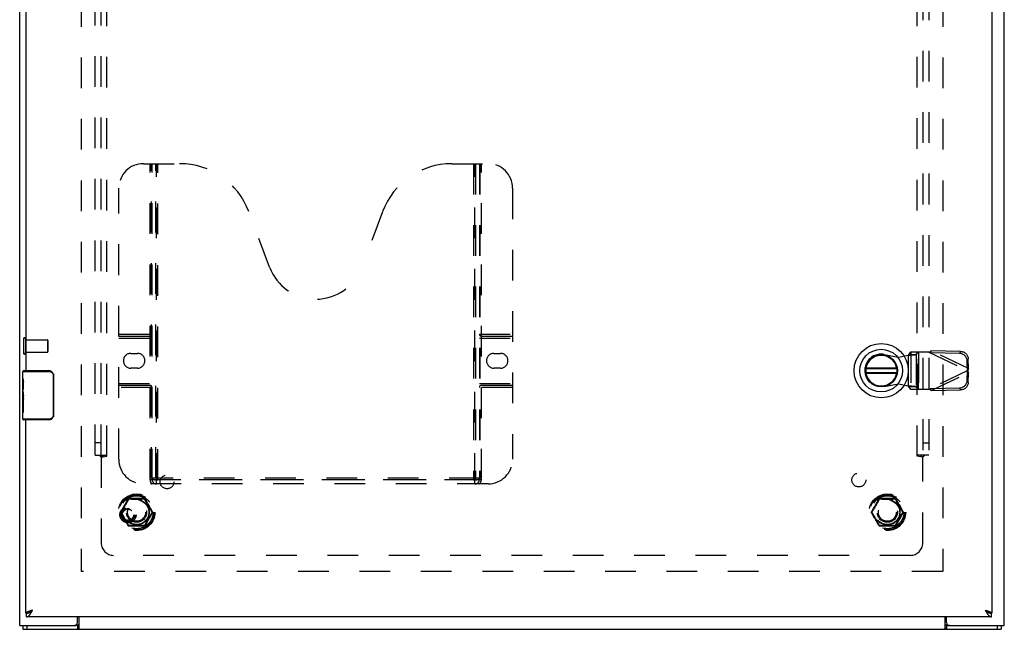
# Model space of a CAD drawing. Header units: inches. Extents: x 0 to 113, y 0 to 73.
# Tile 3 of 6: x 29 to 49, y 23 to 36. Entities that reach past the tile are written whole.
import ezdxf

# ---------------------------------------------------------------- set-up
doc = ezdxf.new("R2010")
doc.units = ezdxf.units.IN
doc.header["$LTSCALE"] = 6.233333
doc.header["$MEASUREMENT"] = 0
doc.linetypes.add('HIDDEN', pattern=[0.2, 0.1, -0.1])
doc.layers.get('0').update_dxf_attribs({"linetype": 'CONTINUOUS'})
for name, color, linetype in [('DEFAULT_2', 8, 'HIDDEN'), ('DOOR_ASSEMBLY', 7, 'CONTINUOUS'), ('SUBPANEL', 7, 'CONTINUOUS')]:
    doc.layers.add(name, color=color, linetype=linetype)

msp = doc.modelspace()

# ---------------------------------------------------------------- linework, layer by layer
at = {"color": 3, "linetype": 'Continuous'}
for p, q in [((29.39, 23.227), (29.39, 50.23)), ((49.39, 23.227), (49.39, 50.23)), ((30.565, 23.287), (30.565, 23.402)), ((30.592, 23.402), (30.592, 23.152)), ((48.188, 23.152), (48.188, 23.402)), ((48.215, 23.287), (48.215, 23.402)), ((29.39, 23.227), (30.505, 23.227)), ((48.275, 23.227), (49.39, 23.227)), ((29.453, 23.152), (49.327, 23.152)), ((48.197, 23.18), (48.2, 23.173))]:
    msp.add_line(p, q, dxfattribs=at)
at = {"color": 7, "linetype": 'Continuous'}
for p, q in [((29.453, 23.227), (29.453, 23.152)), ((29.533, 23.227), (29.533, 23.152)), ((30.562, 23.227), (30.505, 23.227)), ((30.562, 23.227), (30.562, 23.152)), ((48.275, 23.227), (48.219, 23.227)), ((48.219, 23.227), (48.219, 23.152)), ((49.247, 23.227), (49.247, 23.152)), ((49.327, 23.227), (49.327, 23.152))]:
    msp.add_line(p, q, dxfattribs=at)
for points in [[(30.575, 23.237), (30.573, 23.235), (30.572, 23.233), (30.571, 23.232), (30.57, 23.231), (30.569, 23.23), (30.568, 23.229), (30.567, 23.228), (30.566, 23.228), (30.565, 23.227), (30.564, 23.227), (30.563, 23.227), (30.562, 23.227)], [(30.592, 23.247), (30.591, 23.248), (30.59, 23.248), (30.589, 23.248), (30.588, 23.248), (30.587, 23.247), (30.586, 23.247), (30.585, 23.247), (30.584, 23.246), (30.583, 23.245), (30.582, 23.245), (30.581, 23.244), (30.58, 23.243), (30.579, 23.242), (30.578, 23.241), (30.577, 23.24), (30.576, 23.238), (30.575, 23.237)], [(48.188, 23.247), (48.19, 23.248), (48.191, 23.248), (48.192, 23.248), (48.193, 23.248), (48.194, 23.247), (48.195, 23.247), (48.196, 23.247), (48.197, 23.246), (48.198, 23.245), (48.199, 23.245), (48.2, 23.244), (48.201, 23.243), (48.202, 23.242), (48.203, 23.241), (48.204, 23.24), (48.205, 23.238), (48.206, 23.237), (48.208, 23.235)], [(48.208, 23.235), (48.209, 23.233), (48.21, 23.232), (48.211, 23.231), (48.212, 23.23), (48.213, 23.229), (48.214, 23.228), (48.215, 23.228), (48.216, 23.227), (48.217, 23.227), (48.218, 23.227), (48.219, 23.227)]]:
    msp.add_lwpolyline(points, dxfattribs=at)
at = {"color": 3, "linetype": 'Continuous'}
for points in [[(30.581, 23.173), (30.58, 23.17), (30.579, 23.168), (30.578, 23.166), (30.577, 23.164), (30.576, 23.162), (30.575, 23.16), (30.574, 23.159), (30.573, 23.157), (30.571, 23.156), (30.57, 23.155), (30.569, 23.154), (30.568, 23.153), (30.567, 23.153), (30.566, 23.152), (30.565, 23.152), (30.564, 23.152), (30.562, 23.152)], [(30.592, 23.195), (30.591, 23.194), (30.59, 23.192), (30.589, 23.191), (30.588, 23.189), (30.587, 23.187), (30.586, 23.184), (30.585, 23.182), (30.584, 23.18), (30.581, 23.173)], [(48.188, 23.195), (48.19, 23.194), (48.191, 23.192), (48.192, 23.191), (48.193, 23.189), (48.194, 23.187), (48.195, 23.184), (48.196, 23.182), (48.197, 23.18)], [(48.2, 23.173), (48.201, 23.17), (48.202, 23.168), (48.203, 23.166), (48.204, 23.164), (48.205, 23.162), (48.206, 23.16), (48.207, 23.159), (48.208, 23.157), (48.21, 23.156), (48.211, 23.155), (48.212, 23.154), (48.213, 23.153), (48.214, 23.153), (48.215, 23.152), (48.216, 23.152), (48.217, 23.152), (48.219, 23.152)]]:
    msp.add_lwpolyline(points, dxfattribs=at)
for centre, start, end in [((30.505, 23.287), 270, 360), ((48.275, 23.287), 180, 270)]:
    msp.add_arc(centre, 0.06, start, end, dxfattribs=at)
at = {"layer": 'DEFAULT_2', "color": 8, "linetype": 'HIDDEN'}
for p, q in [((30.64, 45.977), (30.64, 24.327)), ((48.14, 45.977), (48.14, 24.327)), ((29.465, 29.044), (29.465, 28.76)), ((29.508, 29.044), (29.508, 28.76)), ((29.508, 29.026), (29.955, 29.026)), ((29.955, 29.026), (29.955, 28.778)), ((29.965, 29.016), (29.965, 28.788)), ((29.508, 28.778), (29.955, 28.778)), ((31.92, 25.804), (31.611, 25.804)), ((47.17, 25.804), (46.861, 25.804)), ((31.448, 25.532), (31.602, 25.799)), ((31.518, 25.635), (31.527, 25.65)), ((31.527, 25.65), (31.535, 25.664)), ((31.535, 25.664), (31.542, 25.677)), ((31.577, 25.738), (31.584, 25.752)), ((31.584, 25.752), (31.592, 25.766)), ((31.927, 25.789), (31.942, 25.76)), ((31.929, 25.799), (32.083, 25.532)), ((31.954, 25.74), (31.961, 25.726)), ((32.004, 25.651), (32.012, 25.636)), ((32.012, 25.636), (32.022, 25.619)), ((46.698, 25.532), (46.852, 25.799)), ((46.768, 25.635), (46.777, 25.65)), ((46.777, 25.65), (46.785, 25.664)), ((46.785, 25.664), (46.792, 25.677)), ((46.827, 25.738), (46.834, 25.752)), ((46.834, 25.752), (46.842, 25.766)), ((47.177, 25.789), (47.192, 25.76)), ((47.179, 25.799), (47.333, 25.532)), ((47.204, 25.74), (47.211, 25.726)), ((47.254, 25.651), (47.262, 25.636)), ((47.262, 25.636), (47.272, 25.619)), ((31.602, 25.254), (31.448, 25.522)), ((31.519, 25.417), (31.509, 25.434)), ((31.527, 25.402), (31.519, 25.417)), ((32.083, 25.522), (31.929, 25.254)), ((32.004, 25.403), (31.996, 25.389)), ((32.013, 25.418), (32.004, 25.403)), ((46.852, 25.254), (46.698, 25.522)), ((46.769, 25.417), (46.759, 25.434)), ((46.777, 25.402), (46.769, 25.417)), ((47.333, 25.522), (47.179, 25.254)), ((47.254, 25.403), (47.246, 25.389)), ((47.263, 25.418), (47.254, 25.403)), ((31.577, 25.313), (31.57, 25.327)), ((31.604, 25.264), (31.588, 25.293)), ((31.92, 25.249), (31.611, 25.249)), ((31.947, 25.301), (31.939, 25.288)), ((31.954, 25.315), (31.947, 25.301)), ((31.996, 25.389), (31.989, 25.376)), ((46.827, 25.313), (46.82, 25.327)), ((46.854, 25.264), (46.838, 25.293)), ((47.17, 25.249), (46.861, 25.249)), ((47.197, 25.301), (47.189, 25.288)), ((47.204, 25.315), (47.197, 25.301)), ((47.246, 25.389), (47.239, 25.376)), ((48.138, 24.327), (30.642, 24.327))]:
    msp.add_line(p, q, dxfattribs=at)
for points in [[(31.565, 25.746), (31.583, 25.777), (31.589, 25.789), (31.596, 25.8)], [(31.596, 25.8), (31.597, 25.802), (31.599, 25.804), (31.6, 25.805), (31.602, 25.806), (31.603, 25.807), (31.605, 25.808), (31.607, 25.809), (31.609, 25.81), (31.611, 25.81), (31.613, 25.81)], [(31.602, 25.799), (31.602, 25.799), (31.602, 25.799), (31.601, 25.799), (31.6, 25.799), (31.599, 25.799), (31.598, 25.799), (31.597, 25.8), (31.596, 25.8)], [(31.611, 25.804), (31.611, 25.804), (31.61, 25.804), (31.61, 25.803), (31.61, 25.802), (31.61, 25.801), (31.609, 25.8), (31.609, 25.799), (31.609, 25.798)], [(31.613, 25.81), (31.613, 25.809), (31.613, 25.808), (31.613, 25.807), (31.612, 25.806), (31.612, 25.805), (31.612, 25.805), (31.611, 25.804), (31.611, 25.804)], [(31.613, 25.81), (31.623, 25.81), (31.633, 25.81), (31.693, 25.81)], [(31.693, 25.81), (31.707, 25.81), (31.721, 25.81), (31.736, 25.81), (31.75, 25.81), (31.765, 25.81)], [(31.765, 25.81), (31.783, 25.81), (31.801, 25.81), (31.818, 25.81), (31.835, 25.81)], [(31.835, 25.81), (31.866, 25.81), (31.88, 25.81), (31.894, 25.81), (31.906, 25.81), (31.918, 25.81)], [(31.92, 25.804), (31.92, 25.804), (31.919, 25.805), (31.919, 25.805), (31.919, 25.806), (31.918, 25.807), (31.918, 25.808), (31.918, 25.809), (31.918, 25.81)], [(31.918, 25.81), (31.92, 25.81), (31.922, 25.81), (31.924, 25.809), (31.926, 25.808), (31.928, 25.807), (31.929, 25.806), (31.931, 25.805), (31.932, 25.804), (31.934, 25.802), (31.935, 25.8)], [(31.922, 25.798), (31.922, 25.799), (31.922, 25.8), (31.921, 25.801), (31.921, 25.802), (31.921, 25.803), (31.921, 25.804), (31.92, 25.804), (31.92, 25.804)], [(31.935, 25.8), (31.934, 25.8), (31.933, 25.799), (31.932, 25.799), (31.931, 25.799), (31.93, 25.799), (31.929, 25.799), (31.929, 25.799), (31.929, 25.799)], [(31.935, 25.8), (31.941, 25.789), (31.948, 25.778)], [(46.815, 25.746), (46.833, 25.777), (46.839, 25.789), (46.846, 25.8)], [(46.846, 25.8), (46.847, 25.802), (46.849, 25.804), (46.85, 25.805), (46.852, 25.806), (46.853, 25.807), (46.855, 25.808), (46.857, 25.809), (46.859, 25.81), (46.861, 25.81), (46.863, 25.81)], [(46.852, 25.799), (46.852, 25.799), (46.852, 25.799), (46.851, 25.799), (46.85, 25.799), (46.849, 25.799), (46.848, 25.799), (46.847, 25.8), (46.846, 25.8)], [(46.861, 25.804), (46.861, 25.804), (46.86, 25.804), (46.86, 25.803), (46.86, 25.802), (46.86, 25.801), (46.859, 25.8), (46.859, 25.799), (46.859, 25.798)], [(46.863, 25.81), (46.863, 25.809), (46.863, 25.808), (46.863, 25.807), (46.862, 25.806), (46.862, 25.805), (46.862, 25.805), (46.861, 25.804), (46.861, 25.804)], [(46.863, 25.81), (46.873, 25.81), (46.883, 25.81), (46.943, 25.81)], [(46.943, 25.81), (46.957, 25.81), (46.971, 25.81), (46.986, 25.81), (47, 25.81), (47.015, 25.81)], [(47.015, 25.81), (47.033, 25.81), (47.051, 25.81), (47.068, 25.81), (47.085, 25.81)], [(47.085, 25.81), (47.116, 25.81), (47.13, 25.81), (47.144, 25.81), (47.156, 25.81), (47.168, 25.81)], [(47.168, 25.81), (47.17, 25.81), (47.172, 25.81), (47.174, 25.809), (47.176, 25.808), (47.178, 25.807), (47.179, 25.806), (47.181, 25.805), (47.182, 25.804), (47.184, 25.802), (47.185, 25.8)], [(47.17, 25.804), (47.17, 25.804), (47.169, 25.805), (47.169, 25.805), (47.169, 25.806), (47.168, 25.807), (47.168, 25.808), (47.168, 25.809), (47.168, 25.81)], [(47.172, 25.798), (47.172, 25.799), (47.172, 25.8), (47.171, 25.801), (47.171, 25.802), (47.171, 25.803), (47.171, 25.804), (47.17, 25.804), (47.17, 25.804)], [(47.185, 25.8), (47.184, 25.8), (47.183, 25.799), (47.182, 25.799), (47.181, 25.799), (47.18, 25.799), (47.179, 25.799), (47.179, 25.799), (47.179, 25.799)], [(47.185, 25.8), (47.191, 25.789), (47.198, 25.778)], [(31.453, 25.527), (31.458, 25.536), (31.464, 25.546), (31.471, 25.557), (31.478, 25.568), (31.484, 25.579), (31.491, 25.59), (31.497, 25.6), (31.503, 25.61), (31.509, 25.619), (31.518, 25.635)], [(31.469, 25.581), (31.477, 25.594), (31.485, 25.607), (31.492, 25.62), (31.5, 25.634), (31.507, 25.647), (31.514, 25.659), (31.521, 25.67), (31.527, 25.68), (31.533, 25.69), (31.538, 25.7), (31.544, 25.709), (31.549, 25.718), (31.554, 25.728), (31.56, 25.737), (31.565, 25.746)], [(31.542, 25.677), (31.546, 25.684), (31.55, 25.691), (31.554, 25.697), (31.558, 25.704), (31.561, 25.711), (31.565, 25.718), (31.569, 25.725), (31.577, 25.738)], [(31.592, 25.766), (31.607, 25.793), (31.609, 25.798)], [(31.609, 25.798), (31.608, 25.798), (31.607, 25.799), (31.606, 25.799), (31.605, 25.799), (31.604, 25.799), (31.603, 25.799), (31.603, 25.799), (31.602, 25.799)], [(31.609, 25.798), (31.621, 25.797), (31.633, 25.797), (31.646, 25.797), (31.66, 25.796), (31.688, 25.796)], [(31.688, 25.796), (31.701, 25.796), (31.715, 25.795), (31.728, 25.795), (31.741, 25.795), (31.753, 25.795), (31.766, 25.795), (31.779, 25.795), (31.792, 25.795), (31.805, 25.795), (31.818, 25.795), (31.832, 25.796), (31.845, 25.796), (31.873, 25.796)], [(31.873, 25.796), (31.886, 25.797), (31.899, 25.797), (31.911, 25.797), (31.922, 25.798)], [(31.929, 25.799), (31.928, 25.799), (31.928, 25.799), (31.927, 25.799), (31.926, 25.799), (31.925, 25.799), (31.924, 25.799), (31.923, 25.798), (31.922, 25.798)], [(31.922, 25.798), (31.924, 25.793), (31.927, 25.789)], [(31.942, 25.76), (31.946, 25.753), (31.954, 25.74)], [(31.948, 25.778), (31.966, 25.747), (31.971, 25.737), (31.976, 25.728), (31.982, 25.719), (31.987, 25.71), (31.992, 25.701), (31.998, 25.691), (32.003, 25.682), (32.009, 25.671)], [(31.961, 25.726), (31.965, 25.719), (31.969, 25.713), (31.972, 25.706), (31.976, 25.699), (31.98, 25.692), (31.984, 25.685), (31.988, 25.679), (31.992, 25.672), (31.996, 25.665), (32.004, 25.651)], [(32.009, 25.671), (32.022, 25.648), (32.03, 25.636), (32.037, 25.622), (32.045, 25.609), (32.053, 25.595), (32.061, 25.582)], [(32.022, 25.619), (32.028, 25.61), (32.04, 25.589)], [(46.703, 25.527), (46.708, 25.536), (46.714, 25.546), (46.721, 25.557), (46.728, 25.568), (46.734, 25.579), (46.741, 25.59), (46.747, 25.6), (46.753, 25.61), (46.759, 25.619), (46.768, 25.635)], [(46.719, 25.581), (46.727, 25.594), (46.735, 25.607), (46.742, 25.62), (46.75, 25.634), (46.757, 25.647), (46.764, 25.659), (46.771, 25.67), (46.777, 25.68), (46.783, 25.69), (46.788, 25.7), (46.794, 25.709), (46.799, 25.718), (46.804, 25.728), (46.81, 25.737), (46.815, 25.746)], [(46.792, 25.677), (46.796, 25.684), (46.8, 25.691), (46.804, 25.697), (46.808, 25.704), (46.811, 25.711), (46.815, 25.718), (46.819, 25.725), (46.827, 25.738)], [(46.842, 25.766), (46.857, 25.793), (46.859, 25.798)], [(46.859, 25.798), (46.858, 25.798), (46.857, 25.799), (46.856, 25.799), (46.855, 25.799), (46.854, 25.799), (46.853, 25.799), (46.853, 25.799), (46.852, 25.799)], [(46.859, 25.798), (46.871, 25.797), (46.883, 25.797), (46.896, 25.797), (46.91, 25.796), (46.938, 25.796)], [(46.938, 25.796), (46.951, 25.796), (46.965, 25.795), (46.978, 25.795), (46.991, 25.795), (47.003, 25.795), (47.016, 25.795), (47.029, 25.795), (47.042, 25.795), (47.055, 25.795), (47.068, 25.795), (47.082, 25.796), (47.095, 25.796), (47.123, 25.796)], [(47.123, 25.796), (47.136, 25.797), (47.149, 25.797), (47.161, 25.797), (47.172, 25.798)], [(47.179, 25.799), (47.178, 25.799), (47.178, 25.799), (47.177, 25.799), (47.176, 25.799), (47.175, 25.799), (47.174, 25.799), (47.173, 25.798), (47.172, 25.798)], [(47.172, 25.798), (47.174, 25.793), (47.177, 25.789)], [(47.192, 25.76), (47.196, 25.753), (47.204, 25.74)], [(47.198, 25.778), (47.216, 25.747), (47.221, 25.737), (47.226, 25.728), (47.232, 25.719), (47.237, 25.71), (47.242, 25.701), (47.248, 25.691), (47.253, 25.682), (47.259, 25.671)], [(47.211, 25.726), (47.215, 25.719), (47.219, 25.713), (47.222, 25.706), (47.226, 25.699), (47.23, 25.692), (47.234, 25.685), (47.238, 25.679), (47.242, 25.672), (47.246, 25.665), (47.254, 25.651)], [(47.259, 25.671), (47.272, 25.648), (47.28, 25.636), (47.287, 25.622), (47.295, 25.609), (47.303, 25.595), (47.311, 25.582)], [(47.272, 25.619), (47.278, 25.61), (47.29, 25.589)], [(31.444, 25.517), (31.443, 25.519), (31.442, 25.521), (31.442, 25.523), (31.441, 25.525), (31.441, 25.527), (31.441, 25.529), (31.442, 25.531), (31.442, 25.533), (31.443, 25.535), (31.444, 25.536)], [(31.444, 25.536), (31.45, 25.546), (31.456, 25.557), (31.469, 25.581)], [(31.444, 25.536), (31.445, 25.536), (31.446, 25.535), (31.447, 25.534), (31.447, 25.534), (31.448, 25.533), (31.448, 25.532), (31.448, 25.532), (31.448, 25.532)], [(31.448, 25.522), (31.448, 25.521), (31.448, 25.521), (31.448, 25.52), (31.447, 25.52), (31.447, 25.519), (31.446, 25.518), (31.445, 25.518), (31.444, 25.517)], [(31.47, 25.471), (31.456, 25.496), (31.45, 25.507), (31.444, 25.517)], [(31.448, 25.532), (31.448, 25.531), (31.448, 25.531), (31.448, 25.53), (31.449, 25.53), (31.45, 25.529), (31.45, 25.528), (31.451, 25.527), (31.453, 25.527)], [(31.453, 25.527), (31.451, 25.526), (31.45, 25.525), (31.45, 25.524), (31.449, 25.524), (31.448, 25.523), (31.448, 25.522), (31.448, 25.522), (31.448, 25.522)], [(31.491, 25.464), (31.484, 25.475), (31.477, 25.486), (31.471, 25.497), (31.464, 25.508), (31.458, 25.518), (31.453, 25.527)], [(31.522, 25.382), (31.509, 25.405), (31.501, 25.417), (31.493, 25.431), (31.486, 25.444), (31.478, 25.458), (31.47, 25.471)], [(31.509, 25.434), (31.503, 25.443), (31.491, 25.464)], [(31.57, 25.327), (31.566, 25.334), (31.562, 25.341), (31.559, 25.347), (31.555, 25.354), (31.551, 25.361), (31.547, 25.368), (31.543, 25.375), (31.539, 25.381), (31.535, 25.388), (31.527, 25.402)], [(32.087, 25.517), (32.081, 25.507), (32.075, 25.496), (32.069, 25.485), (32.062, 25.472), (32.054, 25.46), (32.046, 25.446), (32.039, 25.433), (32.031, 25.419), (32.024, 25.407), (32.017, 25.395), (32.01, 25.383), (32.004, 25.373), (31.998, 25.363), (31.993, 25.353), (31.987, 25.344), (31.982, 25.335), (31.977, 25.326), (31.971, 25.316), (31.966, 25.307)], [(32.078, 25.527), (32.073, 25.517), (32.067, 25.507), (32.06, 25.497), (32.053, 25.485), (32.047, 25.474), (32.04, 25.463), (32.034, 25.453), (32.028, 25.443), (32.022, 25.434), (32.013, 25.418)], [(32.04, 25.589), (32.047, 25.578), (32.054, 25.567), (32.06, 25.556), (32.067, 25.545), (32.073, 25.536), (32.078, 25.527)], [(32.061, 25.582), (32.075, 25.558), (32.081, 25.547), (32.087, 25.536)], [(32.078, 25.527), (32.08, 25.527), (32.081, 25.528), (32.081, 25.529), (32.082, 25.53), (32.083, 25.53), (32.083, 25.531), (32.083, 25.531), (32.083, 25.532)], [(32.083, 25.522), (32.083, 25.522), (32.083, 25.522), (32.083, 25.523), (32.082, 25.524), (32.081, 25.524), (32.081, 25.525), (32.08, 25.526), (32.078, 25.527)], [(32.083, 25.532), (32.083, 25.532), (32.083, 25.532), (32.083, 25.533), (32.084, 25.534), (32.084, 25.534), (32.085, 25.535), (32.086, 25.536), (32.087, 25.536)], [(32.087, 25.517), (32.086, 25.518), (32.085, 25.518), (32.084, 25.519), (32.084, 25.52), (32.083, 25.52), (32.083, 25.521), (32.083, 25.521), (32.083, 25.522)], [(32.087, 25.536), (32.088, 25.535), (32.089, 25.533), (32.089, 25.531), (32.09, 25.529), (32.09, 25.527), (32.09, 25.525), (32.089, 25.523), (32.089, 25.521), (32.088, 25.519), (32.087, 25.517)], [(46.694, 25.517), (46.693, 25.519), (46.692, 25.521), (46.692, 25.523), (46.691, 25.525), (46.691, 25.527), (46.691, 25.529), (46.692, 25.531), (46.692, 25.533), (46.693, 25.535), (46.694, 25.536)], [(46.694, 25.536), (46.7, 25.546), (46.706, 25.557), (46.719, 25.581)], [(46.694, 25.536), (46.695, 25.536), (46.696, 25.535), (46.697, 25.534), (46.697, 25.534), (46.698, 25.533), (46.698, 25.532), (46.698, 25.532), (46.698, 25.532)], [(46.698, 25.522), (46.698, 25.521), (46.698, 25.521), (46.698, 25.52), (46.697, 25.52), (46.697, 25.519), (46.696, 25.518), (46.695, 25.518), (46.694, 25.517)], [(46.72, 25.471), (46.706, 25.496), (46.7, 25.507), (46.694, 25.517)], [(46.698, 25.532), (46.698, 25.531), (46.698, 25.531), (46.698, 25.53), (46.699, 25.53), (46.7, 25.529), (46.7, 25.528), (46.701, 25.527), (46.703, 25.527)], [(46.703, 25.527), (46.701, 25.526), (46.7, 25.525), (46.7, 25.524), (46.699, 25.524), (46.698, 25.523), (46.698, 25.522), (46.698, 25.522), (46.698, 25.522)], [(46.741, 25.464), (46.734, 25.475), (46.727, 25.486), (46.721, 25.497), (46.714, 25.508), (46.708, 25.518), (46.703, 25.527)], [(46.772, 25.382), (46.759, 25.405), (46.751, 25.417), (46.743, 25.431), (46.736, 25.444), (46.728, 25.458), (46.72, 25.471)], [(46.759, 25.434), (46.753, 25.443), (46.741, 25.464)], [(46.82, 25.327), (46.816, 25.334), (46.812, 25.341), (46.809, 25.347), (46.805, 25.354), (46.801, 25.361), (46.797, 25.368), (46.793, 25.375), (46.789, 25.381), (46.785, 25.388), (46.777, 25.402)], [(47.337, 25.517), (47.331, 25.507), (47.325, 25.496), (47.319, 25.485), (47.312, 25.472), (47.304, 25.46), (47.296, 25.446), (47.289, 25.433), (47.281, 25.419), (47.274, 25.407), (47.267, 25.395), (47.26, 25.383), (47.254, 25.373), (47.248, 25.363), (47.243, 25.353), (47.237, 25.344), (47.232, 25.335), (47.227, 25.326), (47.221, 25.316), (47.216, 25.307)], [(47.328, 25.527), (47.323, 25.517), (47.317, 25.507), (47.31, 25.497), (47.303, 25.485), (47.297, 25.474), (47.29, 25.463), (47.284, 25.453), (47.278, 25.443), (47.272, 25.434), (47.263, 25.418)], [(47.29, 25.589), (47.297, 25.578), (47.304, 25.567), (47.31, 25.556), (47.317, 25.545), (47.323, 25.536), (47.328, 25.527)], [(47.311, 25.582), (47.325, 25.558), (47.331, 25.547), (47.337, 25.536)], [(47.328, 25.527), (47.33, 25.527), (47.331, 25.528), (47.331, 25.529), (47.332, 25.53), (47.333, 25.53), (47.333, 25.531), (47.333, 25.531), (47.333, 25.532)], [(47.333, 25.522), (47.333, 25.522), (47.333, 25.522), (47.333, 25.523), (47.332, 25.524), (47.331, 25.524), (47.331, 25.525), (47.33, 25.526), (47.328, 25.527)], [(47.333, 25.532), (47.333, 25.532), (47.333, 25.532), (47.333, 25.533), (47.334, 25.534), (47.334, 25.534), (47.335, 25.535), (47.336, 25.536), (47.337, 25.536)], [(47.337, 25.517), (47.336, 25.518), (47.335, 25.518), (47.334, 25.519), (47.334, 25.52), (47.333, 25.52), (47.333, 25.521), (47.333, 25.521), (47.333, 25.522)], [(47.337, 25.536), (47.338, 25.535), (47.339, 25.533), (47.339, 25.531), (47.34, 25.529), (47.34, 25.527), (47.34, 25.525), (47.339, 25.523), (47.339, 25.521), (47.338, 25.519), (47.337, 25.517)], [(31.583, 25.276), (31.565, 25.306), (31.56, 25.316), (31.555, 25.325), (31.549, 25.334), (31.544, 25.343), (31.539, 25.352), (31.533, 25.362), (31.528, 25.372), (31.522, 25.382)], [(31.588, 25.293), (31.585, 25.3), (31.577, 25.313)], [(31.596, 25.253), (31.589, 25.264), (31.583, 25.276)], [(31.596, 25.253), (31.597, 25.254), (31.598, 25.254), (31.599, 25.254), (31.6, 25.254), (31.601, 25.254), (31.602, 25.254), (31.602, 25.254), (31.602, 25.254)], [(31.613, 25.243), (31.611, 25.243), (31.609, 25.244), (31.607, 25.244), (31.605, 25.245), (31.603, 25.246), (31.602, 25.247), (31.6, 25.248), (31.599, 25.25), (31.597, 25.251), (31.596, 25.253)], [(31.602, 25.254), (31.603, 25.254), (31.603, 25.254), (31.604, 25.254), (31.605, 25.254), (31.606, 25.254), (31.607, 25.255), (31.608, 25.255), (31.609, 25.256)], [(31.609, 25.256), (31.607, 25.26), (31.604, 25.264)], [(31.658, 25.257), (31.645, 25.256), (31.632, 25.256), (31.62, 25.256), (31.609, 25.256)], [(31.609, 25.256), (31.609, 25.254), (31.609, 25.253), (31.61, 25.252), (31.61, 25.251), (31.61, 25.25), (31.61, 25.25), (31.611, 25.249), (31.611, 25.249)], [(31.611, 25.249), (31.611, 25.249), (31.612, 25.249), (31.612, 25.248), (31.612, 25.247), (31.613, 25.247), (31.613, 25.246), (31.613, 25.244), (31.613, 25.243)], [(31.696, 25.243), (31.665, 25.243), (31.651, 25.243), (31.637, 25.243), (31.625, 25.243), (31.613, 25.243)], [(31.843, 25.257), (31.83, 25.258), (31.816, 25.258), (31.803, 25.258), (31.79, 25.258), (31.778, 25.258), (31.765, 25.258), (31.752, 25.258), (31.739, 25.258), (31.726, 25.258), (31.713, 25.258), (31.699, 25.258), (31.686, 25.257), (31.658, 25.257)], [(31.765, 25.243), (31.748, 25.243), (31.73, 25.243), (31.713, 25.243), (31.696, 25.243)], [(31.838, 25.243), (31.824, 25.243), (31.81, 25.243), (31.795, 25.243), (31.781, 25.243), (31.765, 25.243)], [(31.918, 25.243), (31.908, 25.243), (31.898, 25.243), (31.838, 25.243)], [(31.922, 25.256), (31.91, 25.256), (31.898, 25.256), (31.885, 25.256), (31.871, 25.257), (31.843, 25.257)], [(31.935, 25.253), (31.934, 25.251), (31.932, 25.25), (31.931, 25.248), (31.929, 25.247), (31.928, 25.246), (31.926, 25.245), (31.924, 25.244), (31.922, 25.244), (31.92, 25.243), (31.918, 25.243)], [(31.918, 25.243), (31.918, 25.244), (31.918, 25.246), (31.918, 25.247), (31.919, 25.247), (31.919, 25.248), (31.919, 25.249), (31.92, 25.249), (31.92, 25.249)], [(31.92, 25.249), (31.92, 25.249), (31.921, 25.25), (31.921, 25.25), (31.921, 25.251), (31.921, 25.252), (31.922, 25.253), (31.922, 25.254), (31.922, 25.256)], [(31.939, 25.288), (31.924, 25.26), (31.922, 25.256)], [(31.922, 25.256), (31.923, 25.255), (31.924, 25.255), (31.925, 25.254), (31.926, 25.254), (31.927, 25.254), (31.928, 25.254), (31.928, 25.254), (31.929, 25.254)], [(31.929, 25.254), (31.929, 25.254), (31.929, 25.254), (31.93, 25.254), (31.931, 25.254), (31.932, 25.254), (31.933, 25.254), (31.934, 25.254), (31.935, 25.253)], [(31.966, 25.307), (31.948, 25.276), (31.942, 25.265), (31.935, 25.253)], [(31.989, 25.376), (31.985, 25.369), (31.981, 25.363), (31.977, 25.356), (31.973, 25.349), (31.97, 25.342), (31.966, 25.336), (31.962, 25.329), (31.954, 25.315)], [(46.833, 25.276), (46.815, 25.306), (46.81, 25.316), (46.805, 25.325), (46.799, 25.334), (46.794, 25.343), (46.789, 25.352), (46.783, 25.362), (46.778, 25.372), (46.772, 25.382)], [(46.838, 25.293), (46.835, 25.3), (46.827, 25.313)], [(46.846, 25.253), (46.839, 25.264), (46.833, 25.276)], [(46.846, 25.253), (46.847, 25.254), (46.848, 25.254), (46.849, 25.254), (46.85, 25.254), (46.851, 25.254), (46.852, 25.254), (46.852, 25.254), (46.852, 25.254)], [(46.863, 25.243), (46.861, 25.243), (46.859, 25.244), (46.857, 25.244), (46.855, 25.245), (46.853, 25.246), (46.852, 25.247), (46.85, 25.248), (46.849, 25.25), (46.847, 25.251), (46.846, 25.253)], [(46.852, 25.254), (46.853, 25.254), (46.853, 25.254), (46.854, 25.254), (46.855, 25.254), (46.856, 25.254), (46.857, 25.255), (46.858, 25.255), (46.859, 25.256)], [(46.859, 25.256), (46.857, 25.26), (46.854, 25.264)], [(46.908, 25.257), (46.895, 25.256), (46.882, 25.256), (46.87, 25.256), (46.859, 25.256)], [(46.859, 25.256), (46.859, 25.254), (46.859, 25.253), (46.86, 25.252), (46.86, 25.251), (46.86, 25.25), (46.86, 25.25), (46.861, 25.249), (46.861, 25.249)], [(46.861, 25.249), (46.861, 25.249), (46.862, 25.249), (46.862, 25.248), (46.862, 25.247), (46.863, 25.247), (46.863, 25.246), (46.863, 25.244), (46.863, 25.243)], [(46.946, 25.243), (46.915, 25.243), (46.901, 25.243), (46.887, 25.243), (46.875, 25.243), (46.863, 25.243)], [(47.093, 25.257), (47.08, 25.258), (47.066, 25.258), (47.053, 25.258), (47.04, 25.258), (47.028, 25.258), (47.015, 25.258), (47.002, 25.258), (46.989, 25.258), (46.976, 25.258), (46.963, 25.258), (46.949, 25.258), (46.936, 25.257), (46.908, 25.257)], [(47.015, 25.243), (46.998, 25.243), (46.98, 25.243), (46.963, 25.243), (46.946, 25.243)], [(47.088, 25.243), (47.074, 25.243), (47.06, 25.243), (47.045, 25.243), (47.031, 25.243), (47.015, 25.243)], [(47.168, 25.243), (47.158, 25.243), (47.148, 25.243), (47.088, 25.243)], [(47.172, 25.256), (47.16, 25.256), (47.148, 25.256), (47.135, 25.256), (47.121, 25.257), (47.093, 25.257)], [(47.185, 25.253), (47.184, 25.251), (47.182, 25.25), (47.181, 25.248), (47.179, 25.247), (47.178, 25.246), (47.176, 25.245), (47.174, 25.244), (47.172, 25.244), (47.17, 25.243), (47.168, 25.243)], [(47.168, 25.243), (47.168, 25.244), (47.168, 25.246), (47.168, 25.247), (47.169, 25.247), (47.169, 25.248), (47.169, 25.249), (47.17, 25.249), (47.17, 25.249)], [(47.17, 25.249), (47.17, 25.249), (47.171, 25.25), (47.171, 25.25), (47.171, 25.251), (47.171, 25.252), (47.172, 25.253), (47.172, 25.254), (47.172, 25.256)], [(47.189, 25.288), (47.174, 25.26), (47.172, 25.256)], [(47.172, 25.256), (47.173, 25.255), (47.174, 25.255), (47.175, 25.254), (47.176, 25.254), (47.177, 25.254), (47.178, 25.254), (47.178, 25.254), (47.179, 25.254)], [(47.179, 25.254), (47.179, 25.254), (47.179, 25.254), (47.18, 25.254), (47.181, 25.254), (47.182, 25.254), (47.183, 25.254), (47.184, 25.254), (47.185, 25.253)], [(47.216, 25.307), (47.198, 25.276), (47.192, 25.265), (47.185, 25.253)], [(47.239, 25.376), (47.235, 25.369), (47.231, 25.363), (47.227, 25.356), (47.223, 25.349), (47.22, 25.342), (47.216, 25.336), (47.212, 25.329), (47.204, 25.315)]]:
    msp.add_lwpolyline(points, dxfattribs=at)
for centre, radius in [((31.765, 25.527), 0.372), ((31.765, 25.527), 0.356), ((31.765, 25.527), 0.334), ((47.015, 25.527), 0.372), ((47.015, 25.527), 0.356), ((47.015, 25.527), 0.334), ((31.765, 25.527), 0.256), ((31.765, 25.527), 0.204), ((31.765, 25.527), 0.183), ((47.015, 25.527), 0.256), ((47.015, 25.527), 0.204), ((47.015, 25.527), 0.183)]:
    msp.add_circle(centre, radius, dxfattribs=at)
for centre, radius, start, end in [((29.487, 29.044), 0.0215, 0, 180), ((29.955, 29.016), 0.01, 0, 90), ((29.487, 28.76), 0.0215, 180, 360), ((29.955, 28.788), 0.01, 270, 360), ((31.611, 25.794), 0.01, 90.0113, 149.988), ((31.92, 25.794), 0.01, 30.0108, 89.9876), ((46.861, 25.794), 0.01, 90.0113, 149.988), ((47.17, 25.794), 0.01, 30.0108, 89.9876), ((31.457, 25.527), 0.01, 150.0117, 209.9873), ((32.074, 25.527), 0.01, 330.0117, 29.9873), ((46.707, 25.527), 0.01, 150.0117, 209.9873), ((47.324, 25.527), 0.01, 330.0117, 29.9873), ((31.611, 25.259), 0.01, 210.0108, 269.9876), ((31.92, 25.259), 0.01, 270.0113, 329.988), ((46.861, 25.259), 0.01, 210.0108, 269.9876), ((47.17, 25.259), 0.01, 270.0113, 329.988)]:
    msp.add_arc(centre, radius, start, end, dxfattribs=at)
at = {"layer": 'DOOR_ASSEMBLY', "color": 3, "linetype": 'Continuous'}
for p, q in [((49.14, 46.827), (49.14, 23.477)), ((29.515, 41.902), (29.515, 28.402)), ((29.515, 23.477), (29.515, 27.402)), ((49.127, 23.402), (29.528, 23.402)), ((29.65, 23.537), (29.634, 23.532))]:
    msp.add_line(p, q, dxfattribs=at)
at = {"layer": 'DOOR_ASSEMBLY', "color": 8, "linetype": 'HIDDEN'}
for p, q in [((31.903, 32.602), (32.639, 32.602)), ((32.038, 26.192), (32.038, 32.602)), ((32.068, 26.222), (32.068, 32.602)), ((32.078, 26.192), (32.078, 32.602)), ((32.158, 26.222), (32.158, 32.602)), ((32.168, 26.102), (32.168, 32.602)), ((32.198, 26.182), (32.198, 32.602)), ((38.167, 32.602), (38.903, 32.602)), ((38.608, 32.602), (38.608, 26.182)), ((38.638, 26.102), (38.638, 32.602)), ((38.648, 32.602), (38.648, 26.222)), ((38.728, 32.602), (38.728, 26.192)), ((38.738, 32.602), (38.738, 26.222)), ((38.768, 26.192), (38.768, 32.602)), ((31.403, 26.602), (31.403, 32.102)), ((39.403, 32.102), (39.403, 26.602)), ((34.467, 30.501), (34.044, 31.628)), ((36.762, 31.628), (36.339, 30.501)), ((31.403, 29.142), (32.078, 29.142)), ((31.403, 29.102), (32.038, 29.102)), ((31.403, 29.062), (32.078, 29.062)), ((38.728, 29.142), (39.403, 29.142)), ((38.728, 29.062), (39.403, 29.062)), ((38.768, 29.102), (39.403, 29.102)), ((47.889, 28.762), (47.908, 28.803)), ((48.499, 28.793), (47.908, 28.803)), ((48.661, 28.446), (47.908, 28.803)), ((31.647, 28.752), (31.784, 28.752)), ((39.022, 28.752), (39.159, 28.752)), ((46.95, 28.73), (47.244, 28.677)), ((47.244, 28.677), (47.441, 28.714)), ((47.441, 28.714), (47.473, 28.717)), ((47.441, 28.714), (47.441, 28.088)), ((47.487, 28.775), (47.445, 28.729)), ((47.445, 28.729), (47.6, 28.729)), ((47.445, 28.073), (47.445, 28.729)), ((47.86, 28.775), (47.487, 28.775)), ((47.49, 28.775), (47.49, 28.027)), ((47.6, 28.729), (47.642, 28.775)), ((47.6, 28.729), (47.6, 28.073)), ((47.645, 28.027), (47.645, 28.775)), ((47.649, 28.775), (47.649, 28.027)), ((47.86, 28.775), (48.648, 28.401)), ((48.479, 28.752), (47.889, 28.762)), ((48.499, 28.793), (48.479, 28.752)), ((48.638, 28.597), (48.658, 28.639)), ((48.661, 28.446), (48.658, 28.639)), ((31.784, 28.452), (31.647, 28.452)), ((39.159, 28.452), (39.022, 28.452)), ((48.648, 28.401), (47.86, 28.027)), ((48.641, 28.404), (48.638, 28.597)), ((48.661, 28.446), (48.641, 28.404)), ((48.648, 28.401), (48.652, 28.386)), ((48.659, 28.438), (48.655, 28.424)), ((48.661, 28.446), (48.659, 28.438)), ((47.908, 27.999), (48.661, 28.356)), ((48.638, 28.205), (48.641, 28.398)), ((48.658, 28.163), (48.638, 28.205)), ((48.641, 28.398), (48.661, 28.356)), ((48.658, 28.163), (48.661, 28.356)), ((31.403, 28.142), (32.078, 28.142)), ((32.038, 28.102), (31.403, 28.102)), ((32.078, 28.062), (31.403, 28.062)), ((38.728, 28.142), (39.403, 28.142)), ((39.403, 28.062), (38.728, 28.062)), ((39.403, 28.102), (38.768, 28.102)), ((47.244, 28.125), (46.95, 28.072)), ((47.441, 28.088), (47.244, 28.125)), ((47.6, 28.073), (47.445, 28.073)), ((47.445, 28.073), (47.487, 28.027)), ((47.487, 28.027), (47.86, 28.027)), ((47.642, 28.027), (47.6, 28.073)), ((47.876, 28.017), (47.86, 28.027)), ((47.889, 28.04), (48.479, 28.051)), ((47.908, 27.999), (47.889, 28.04)), ((47.908, 27.999), (48.499, 28.009)), ((48.479, 28.051), (48.499, 28.009)), ((38.738, 26.222), (32.068, 26.222)), ((38.903, 26.102), (31.903, 26.102)), ((32.038, 26.192), (38.768, 26.192)), ((38.644, 26.182), (32.162, 26.182))]:
    msp.add_line(p, q, dxfattribs=at)
at = {"layer": 'DOOR_ASSEMBLY', "color": 7, "linetype": 'Continuous'}
for p, q in [((29.47, 28.402), (29.98, 28.402)), ((29.655, 28.402), (29.655, 28.387)), ((29.945, 28.402), (29.945, 28.387)), ((47.202, 28.44), (46.577, 28.44)), ((46.58, 28.456), (47.2, 28.456)), ((29.455, 28.243), (29.455, 28.387)), ((29.455, 28.387), (29.983, 28.387)), ((29.455, 27.987), (29.455, 28.239)), ((30.073, 28.302), (30.073, 27.502)), ((30.08, 28.302), (30.073, 28.302)), ((30.08, 28.302), (30.08, 27.502)), ((46.577, 28.362), (47.202, 28.362)), ((47.2, 28.346), (46.58, 28.346)), ((29.464, 28.185), (29.455, 28.185)), ((29.455, 28.153), (29.465, 28.153)), ((29.455, 28.017), (29.465, 28.017)), ((29.465, 28.017), (29.465, 28.174)), ((29.455, 27.417), (29.455, 27.984)), ((29.458, 27.954), (29.455, 27.954)), ((29.455, 27.822), (29.465, 27.822)), ((29.465, 27.833), (29.465, 27.886)), ((29.455, 27.786), (29.465, 27.786)), ((29.455, 27.723), (29.465, 27.723)), ((29.465, 27.556), (29.465, 27.786)), ((29.983, 27.417), (29.455, 27.417)), ((29.455, 27.556), (29.465, 27.556)), ((29.98, 27.402), (29.47, 27.402)), ((29.655, 27.402), (29.655, 27.417)), ((29.945, 27.402), (29.945, 27.417)), ((30.08, 27.502), (30.073, 27.502)), ((29.515, 23.477), (29.528, 23.477)), ((29.528, 23.402), (29.528, 23.477)), ((49.005, 23.537), (49.015, 23.529)), ((49.14, 23.477), (49.127, 23.477)), ((49.127, 23.402), (49.127, 23.477))]:
    msp.add_line(p, q, dxfattribs=at)
at = {"layer": 'DOOR_ASSEMBLY', "color": 8, "linetype": 'HIDDEN'}
for points in [[(47.86, 28.775), (47.876, 28.785), (47.885, 28.789), (47.893, 28.794), (47.9, 28.799), (47.908, 28.803)], [(47.445, 28.729), (47.445, 28.727), (47.444, 28.724), (47.444, 28.722), (47.443, 28.719), (47.442, 28.717), (47.441, 28.714)], [(47.473, 28.717), (47.489, 28.718), (47.504, 28.719), (47.518, 28.72), (47.532, 28.721), (47.545, 28.722), (47.557, 28.723), (47.567, 28.724), (47.577, 28.725), (47.585, 28.726), (47.591, 28.727), (47.597, 28.728), (47.6, 28.729)], [(48.638, 28.597), (48.637, 28.612), (48.634, 28.627), (48.63, 28.641), (48.625, 28.655), (48.618, 28.669), (48.61, 28.682), (48.601, 28.694), (48.59, 28.705), (48.579, 28.715), (48.566, 28.724), (48.553, 28.732), (48.539, 28.739), (48.525, 28.744), (48.51, 28.748), (48.495, 28.751), (48.479, 28.752)], [(48.499, 28.793), (48.514, 28.792), (48.529, 28.79), (48.544, 28.786), (48.559, 28.781), (48.573, 28.774), (48.586, 28.766), (48.599, 28.757), (48.61, 28.747), (48.621, 28.736), (48.63, 28.723), (48.638, 28.711), (48.645, 28.697), (48.65, 28.683), (48.654, 28.668), (48.657, 28.654), (48.658, 28.639)], [(48.655, 28.424), (48.65, 28.409), (48.648, 28.401)], [(48.479, 28.051), (48.495, 28.052), (48.51, 28.054), (48.525, 28.058), (48.539, 28.063), (48.553, 28.07), (48.566, 28.078), (48.579, 28.087), (48.59, 28.097), (48.601, 28.108), (48.61, 28.12), (48.618, 28.133), (48.625, 28.147), (48.63, 28.161), (48.634, 28.175), (48.637, 28.19), (48.638, 28.205)], [(48.652, 28.386), (48.657, 28.371), (48.659, 28.364), (48.661, 28.356)], [(47.6, 28.073), (47.597, 28.074), (47.591, 28.075), (47.585, 28.076), (47.577, 28.077), (47.567, 28.078), (47.557, 28.079), (47.545, 28.08), (47.532, 28.081), (47.518, 28.082), (47.504, 28.083), (47.489, 28.084), (47.473, 28.086), (47.441, 28.088)], [(47.441, 28.088), (47.442, 28.085), (47.443, 28.083), (47.444, 28.08), (47.444, 28.078), (47.445, 28.075), (47.445, 28.073)], [(47.908, 27.999), (47.9, 28.003), (47.893, 28.008), (47.885, 28.013), (47.876, 28.017)], [(48.658, 28.163), (48.657, 28.148), (48.654, 28.134), (48.65, 28.119), (48.645, 28.105), (48.638, 28.092), (48.63, 28.079), (48.621, 28.067), (48.61, 28.055), (48.599, 28.045), (48.586, 28.036), (48.573, 28.028), (48.559, 28.022), (48.544, 28.016), (48.529, 28.012), (48.514, 28.01), (48.499, 28.009)], [(32.068, 26.222), (32.08, 26.213), (32.092, 26.206), (32.104, 26.199), (32.116, 26.193), (32.128, 26.188), (32.14, 26.185), (32.151, 26.182), (32.162, 26.182)], [(38.644, 26.182), (38.655, 26.182), (38.666, 26.185), (38.678, 26.188), (38.69, 26.193), (38.702, 26.199), (38.714, 26.206), (38.726, 26.213), (38.738, 26.222)]]:
    msp.add_lwpolyline(points, dxfattribs=at)
at = {"layer": 'DOOR_ASSEMBLY', "color": 7, "linetype": 'Continuous'}
for points in [[(29.98, 28.402), (29.981, 28.401), (29.981, 28.401), (29.982, 28.4), (29.982, 28.399), (29.982, 28.397), (29.982, 28.395), (29.983, 28.393), (29.983, 28.391), (29.983, 28.389), (29.983, 28.387)], [(29.455, 28.243), (29.456, 28.239), (29.456, 28.235), (29.457, 28.23), (29.458, 28.224), (29.46, 28.217), (29.461, 28.209), (29.462, 28.201), (29.464, 28.192), (29.465, 28.183), (29.465, 28.174)], [(29.983, 28.387), (29.991, 28.386), (30, 28.385), (30.008, 28.383), (30.016, 28.381), (30.024, 28.377), (30.031, 28.373), (30.039, 28.368), (30.045, 28.363), (30.051, 28.358), (30.055, 28.352), (30.059, 28.347), (30.063, 28.341), (30.066, 28.336), (30.068, 28.33), (30.07, 28.325), (30.071, 28.32), (30.072, 28.315), (30.073, 28.31), (30.073, 28.306), (30.073, 28.302)], [(30.074, 28.338), (30.076, 28.332), (30.077, 28.326), (30.079, 28.32), (30.08, 28.314), (30.08, 28.308), (30.08, 28.302)], [(29.455, 27.987), (29.456, 27.979), (29.456, 27.972), (29.457, 27.964), (29.458, 27.955), (29.459, 27.946), (29.46, 27.937), (29.462, 27.928), (29.463, 27.919), (29.464, 27.91), (29.464, 27.902), (29.465, 27.894), (29.465, 27.886)], [(29.465, 27.833), (29.465, 27.827), (29.465, 27.821), (29.464, 27.815), (29.464, 27.809), (29.463, 27.803), (29.462, 27.797)], [(29.98, 27.402), (29.981, 27.402), (29.981, 27.402), (29.982, 27.403), (29.982, 27.404), (29.982, 27.406), (29.982, 27.408), (29.983, 27.41), (29.983, 27.412), (29.983, 27.414), (29.983, 27.417)], [(30.073, 27.502), (30.073, 27.497), (30.073, 27.493), (30.072, 27.488), (30.071, 27.483), (30.07, 27.478), (30.068, 27.473), (30.066, 27.468), (30.063, 27.462), (30.059, 27.457), (30.055, 27.451), (30.051, 27.445), (30.045, 27.44), (30.039, 27.435), (30.031, 27.43), (30.024, 27.426), (30.016, 27.423), (30.008, 27.42), (30, 27.418), (29.991, 27.417), (29.983, 27.417)], [(30.08, 27.502), (30.08, 27.495), (30.08, 27.489), (30.079, 27.483), (30.077, 27.477), (30.076, 27.471), (30.074, 27.465)], [(29.528, 23.477), (29.533, 23.477), (29.538, 23.477), (29.543, 23.478), (29.547, 23.478), (29.552, 23.479), (29.557, 23.48), (29.561, 23.482), (29.566, 23.483), (29.571, 23.485), (29.575, 23.487), (29.58, 23.489), (29.585, 23.492), (29.589, 23.494), (29.594, 23.497), (29.599, 23.5), (29.604, 23.502)], [(29.604, 23.502), (29.608, 23.506), (29.613, 23.509), (29.618, 23.512), (29.622, 23.515), (29.627, 23.519), (29.632, 23.522), (29.636, 23.526), (29.641, 23.529), (29.65, 23.537)], [(29.65, 23.537), (29.646, 23.534), (29.641, 23.531), (29.636, 23.528), (29.632, 23.525), (29.628, 23.522), (29.623, 23.519), (29.619, 23.516), (29.615, 23.513), (29.612, 23.51), (29.608, 23.507), (29.605, 23.504), (29.604, 23.503)], [(49.005, 23.537), (49.01, 23.534), (49.015, 23.531), (49.02, 23.528), (49.024, 23.525), (49.028, 23.522), (49.033, 23.519), (49.037, 23.516), (49.041, 23.513), (49.044, 23.51), (49.048, 23.507), (49.051, 23.504), (49.052, 23.503)], [(49.015, 23.529), (49.02, 23.526), (49.024, 23.522), (49.029, 23.519), (49.034, 23.515), (49.038, 23.512), (49.043, 23.509), (49.048, 23.506)], [(49.048, 23.506), (49.052, 23.503), (49.057, 23.5), (49.062, 23.497), (49.066, 23.494), (49.071, 23.492), (49.076, 23.489), (49.081, 23.487), (49.085, 23.485), (49.09, 23.483), (49.095, 23.482), (49.099, 23.48), (49.104, 23.479), (49.109, 23.478), (49.113, 23.478), (49.118, 23.477), (49.123, 23.477), (49.127, 23.477)]]:
    msp.add_lwpolyline(points, dxfattribs=at)
at = {"layer": 'DOOR_ASSEMBLY', "color": 3, "linetype": 'Continuous'}
for points in [[(29.634, 23.532), (29.626, 23.53), (29.618, 23.527), (29.61, 23.525), (29.603, 23.523), (29.595, 23.52), (29.588, 23.518), (29.581, 23.516), (29.574, 23.514), (29.567, 23.511), (29.561, 23.509), (29.555, 23.507), (29.549, 23.504), (29.544, 23.502), (29.539, 23.5), (29.535, 23.497), (29.531, 23.495), (29.527, 23.493), (29.524, 23.49), (29.522, 23.488), (29.519, 23.486), (29.518, 23.484), (29.516, 23.481), (29.516, 23.479), (29.515, 23.477)], [(29.528, 23.402), (29.533, 23.402), (29.538, 23.403), (29.543, 23.404), (29.547, 23.406), (29.552, 23.408), (29.557, 23.41), (29.561, 23.413), (29.566, 23.417), (29.571, 23.421), (29.575, 23.425), (29.58, 23.43), (29.585, 23.436), (29.589, 23.441), (29.594, 23.447), (29.599, 23.453), (29.604, 23.46), (29.608, 23.467), (29.613, 23.474), (29.618, 23.481), (29.622, 23.489), (29.627, 23.496), (29.632, 23.504), (29.636, 23.512), (29.641, 23.52), (29.646, 23.528), (29.65, 23.537)], [(49.005, 23.537), (49.022, 23.532), (49.03, 23.53), (49.038, 23.527), (49.046, 23.525), (49.053, 23.523), (49.061, 23.52), (49.068, 23.518), (49.075, 23.516), (49.082, 23.514), (49.089, 23.511), (49.095, 23.509), (49.101, 23.507), (49.107, 23.504), (49.112, 23.502), (49.117, 23.5), (49.121, 23.497), (49.125, 23.495), (49.129, 23.493), (49.132, 23.49), (49.134, 23.488), (49.137, 23.486), (49.138, 23.484), (49.14, 23.481), (49.14, 23.479), (49.14, 23.477)], [(49.005, 23.537), (49.01, 23.528), (49.015, 23.52), (49.02, 23.512), (49.024, 23.504), (49.029, 23.496), (49.034, 23.489), (49.038, 23.481), (49.043, 23.474), (49.048, 23.467), (49.052, 23.46), (49.057, 23.453), (49.062, 23.447), (49.066, 23.441), (49.071, 23.436), (49.076, 23.43), (49.081, 23.426), (49.085, 23.421), (49.09, 23.417), (49.095, 23.413), (49.099, 23.41), (49.104, 23.408), (49.109, 23.406), (49.113, 23.404), (49.118, 23.403), (49.123, 23.402), (49.127, 23.402)]]:
    msp.add_lwpolyline(points, dxfattribs=at)
at = {"layer": 'DOOR_ASSEMBLY', "color": 7, "linetype": 'Continuous'}
for radius in [0.551, 0.433, 0.329, 0.317]:
    msp.add_circle((46.89, 28.401), radius, dxfattribs=at)
at = {"layer": 'DOOR_ASSEMBLY', "color": 8, "linetype": 'HIDDEN'}
for radius in [0.164, 0.142, 0.124, 0.114]:
    msp.add_circle((31.59, 25.477), radius, dxfattribs=at)
for centre, radius, start, end in [((31.903, 32.102), 0.5, 90, 180), ((32.639, 31.102), 1.5, 20.5519, 90), ((38.167, 31.102), 1.5, 90, 159.4481), ((38.903, 32.102), 0.5, 0, 90), ((35.403, 30.852), 1, 200.5519, 339.4481), ((32.038, 29.142), 0.04, 270, 360), ((38.768, 29.142), 0.04, 180, 270), ((31.647, 28.602), 0.15, 90, 270), ((31.784, 28.602), 0.15, 270, 90), ((39.022, 28.602), 0.15, 90, 270), ((39.159, 28.602), 0.15, 270, 90), ((46.89, 28.401), 0.335, 79.673, 280.327), ((32.038, 28.062), 0.04, 0, 90), ((38.768, 28.062), 0.04, 90, 180), ((31.903, 26.602), 0.5, 180, 270), ((38.903, 26.602), 0.5, 270, 360), ((32.198, 26.222), 0.04, 180, 270), ((38.608, 26.222), 0.04, 270, 360), ((32.168, 26.192), 0.13, 180, 223.8131), ((32.168, 26.192), 0.09, 180, 270), ((38.638, 26.192), 0.09, 270, 360), ((38.638, 26.192), 0.13, 316.1869, 360)]:
    msp.add_arc(centre, radius, start, end, dxfattribs=at)
at = {"layer": 'DOOR_ASSEMBLY', "color": 7, "linetype": 'Continuous'}
for centre, radius, start, end in [((46.89, 28.401), 0.315, 10.0787, 349.9213), ((29.47, 28.387), 0.015, 90, 180), ((29.98, 28.302), 0.1, 21.1999, 90), ((29.47, 27.417), 0.015, 180, 270), ((29.98, 27.502), 0.1, 270, 338.7946)]:
    msp.add_arc(centre, radius, start, end, dxfattribs=at)
msp.add_ellipse((29.655, 27.82), major_axis=(0.2, 0), ratio=0.432808, start_param=3.141593, end_param=3.403409, dxfattribs=at)
at = {"layer": 'SUBPANEL', "color": 8, "linetype": 'HIDDEN'}
for p, q in [((30.922, 26.683), (30.922, 43.62)), ((31.047, 26.683), (31.047, 43.62)), ((31.159, 26.667), (31.159, 43.636)), ((47.622, 26.667), (47.622, 43.636)), ((47.734, 43.62), (47.734, 26.683)), ((47.859, 43.62), (47.859, 26.683)), ((31.047, 26.933), (30.922, 26.933)), ((47.734, 26.933), (47.859, 26.933)), ((30.922, 26.683), (31.159, 26.683)), ((31.047, 26.647), (31.159, 26.667)), ((31.047, 26.647), (31.047, 24.902)), ((31.066, 26.66), (31.06, 26.657)), ((47.859, 26.683), (47.622, 26.683)), ((47.734, 26.647), (47.622, 26.667)), ((47.737, 26.65), (47.734, 26.647)), ((47.734, 24.902), (47.734, 26.647)), ((47.484, 24.652), (31.297, 24.652))]:
    msp.add_line(p, q, dxfattribs=at)
for points in [[(31.008, 26.683), (31.01, 26.682), (31.012, 26.68), (31.013, 26.679), (31.015, 26.678), (31.017, 26.676), (31.018, 26.675), (31.02, 26.674), (31.021, 26.672), (31.023, 26.671), (31.024, 26.67), (31.025, 26.668), (31.027, 26.667), (31.028, 26.666)], [(31.028, 26.666), (31.032, 26.662), (31.035, 26.659)], [(31.035, 26.659), (31.037, 26.657), (31.038, 26.655), (31.04, 26.654), (31.042, 26.652), (31.043, 26.651), (31.044, 26.65), (31.047, 26.647)], [(31.06, 26.657), (31.058, 26.655), (31.056, 26.654), (31.054, 26.653), (31.052, 26.652), (31.051, 26.651), (31.049, 26.65), (31.048, 26.649), (31.047, 26.647)], [(31.088, 26.683), (31.087, 26.681), (31.087, 26.68), (31.086, 26.679), (31.085, 26.678), (31.085, 26.676), (31.084, 26.675), (31.083, 26.674), (31.082, 26.673), (31.081, 26.671), (31.08, 26.67), (31.078, 26.669), (31.077, 26.668), (31.076, 26.667), (31.074, 26.666), (31.073, 26.665), (31.071, 26.663), (31.069, 26.662), (31.067, 26.661), (31.066, 26.66)], [(47.693, 26.683), (47.694, 26.681), (47.694, 26.68), (47.695, 26.679), (47.696, 26.678), (47.696, 26.676), (47.697, 26.675), (47.698, 26.674), (47.699, 26.673), (47.7, 26.671), (47.701, 26.67), (47.703, 26.669), (47.704, 26.668), (47.705, 26.667), (47.707, 26.666), (47.708, 26.665), (47.71, 26.663), (47.712, 26.662), (47.714, 26.661), (47.715, 26.66), (47.719, 26.658)], [(47.719, 26.658), (47.721, 26.657), (47.723, 26.655), (47.725, 26.654), (47.727, 26.653), (47.729, 26.652), (47.73, 26.651), (47.732, 26.65), (47.733, 26.649), (47.734, 26.647)], [(47.747, 26.66), (47.746, 26.659), (47.744, 26.657), (47.743, 26.655), (47.741, 26.654), (47.739, 26.652), (47.738, 26.651), (47.737, 26.65)], [(47.773, 26.683), (47.771, 26.682), (47.769, 26.68), (47.768, 26.679), (47.766, 26.678), (47.764, 26.676), (47.763, 26.675), (47.761, 26.674), (47.76, 26.672), (47.758, 26.671), (47.757, 26.67), (47.756, 26.668), (47.754, 26.667), (47.753, 26.666), (47.747, 26.66)]]:
    msp.add_lwpolyline(points, dxfattribs=at)
for centre, radius in [((32.384, 26.145), 0.141), ((46.436, 26.182), 0.141), ((31.765, 25.527), 0.25), ((47.015, 25.527), 0.25)]:
    msp.add_circle(centre, radius, dxfattribs=at)
for centre, start, end in [((31.297, 24.902), 180, 270), ((47.484, 24.902), 270, 360)]:
    msp.add_arc(centre, 0.25, start, end, dxfattribs=at)

doc.saveas('drawing.dxf')
